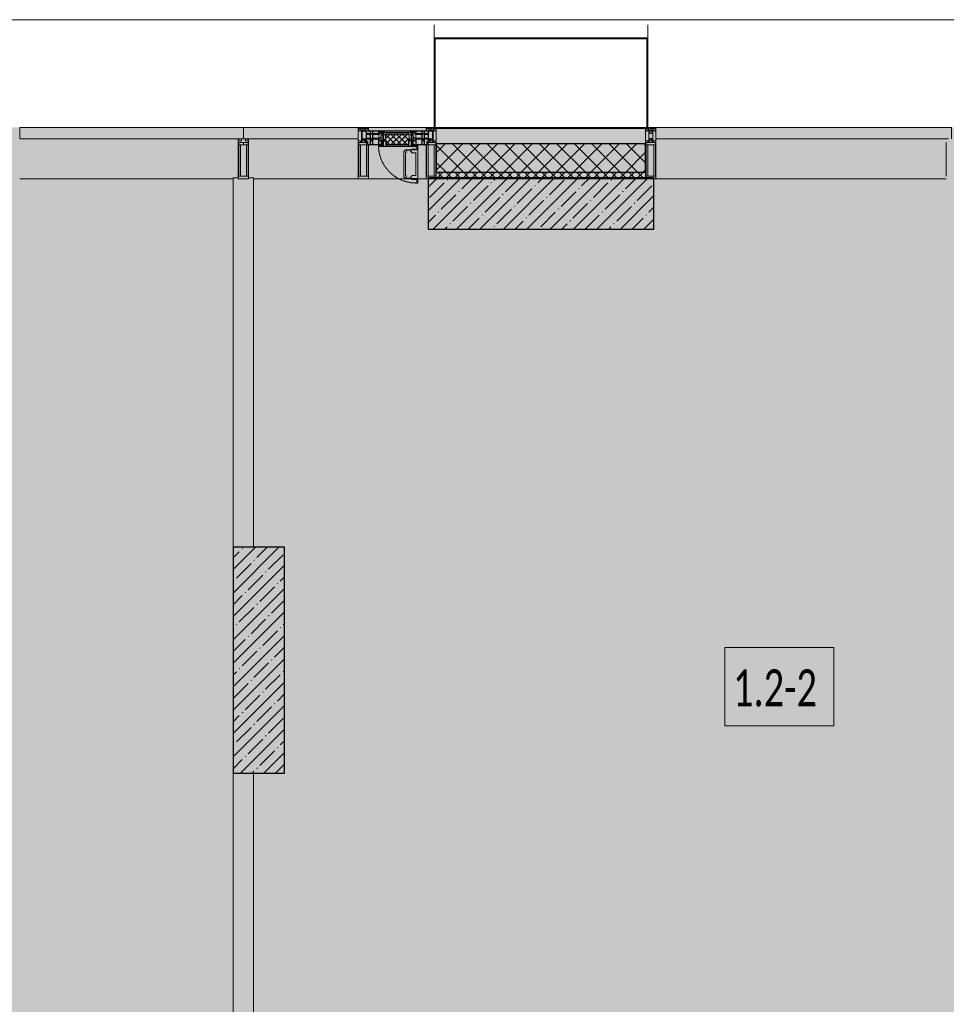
# Model space of a CAD drawing. Header units: millimetres. Extents: x -26897837 to 7466349, y -86687 to 22351.
# Tile 48 of 256: x 27438 to 31953, y -23555 to -18759. Entities that reach past the tile are written whole.
import ezdxf

# ---------------------------------------------------------------- set-up
doc = ezdxf.new("R2010")
doc.units = ezdxf.units.MM
doc.linetypes.add('-D1-02х01', pattern=[3, 2, -1])
for name, color, linetype, lineweight in [('_0', 7, 'Continuous', 13), ('A-010-A_ROOM', 7, 'Continuous', 18), ('A-200-M_WALL', 7, 'Continuous', 5), ('A-200-M_WALL_INT', 7, 'Continuous', 5), ('A-200-M_WALL_PAT', 7, 'Continuous', 5), ('A-214-M_CURT_WALL', 7, 'Continuous', 5), ('A-215-M_CURT_PANEL', 7, 'Continuous', 5), ('A-280-M_COLUMN', 7, 'Continuous', 5), ('A-314-M_WINDOW', 7, 'Continuous', 5), ('S-280-M_COLUMN', 7, 'Continuous', 5), ('Z-060-M_DETAIL', 7, 'Continuous', 5), ('Ограждение', 7, 'Continuous', 5), ('Поручни', 7, 'Continuous', 5)]:
    doc.layers.add(name, color=color, linetype=linetype, lineweight=lineweight)
doc.styles.add('Calibri Light_2', font='Calibri light.ttf', dxfattribs={"width": 0.7, "height": 250})
pattern_1 = [(45, (36177.975, -48979.44), (-57.02463, 57.02463), []), (45, (36235, -48979.44), (-57.02463, 57.02463), [100.806, -20.161, 3.353, -16.808])]

# ---------------------------------------------------------------- blocks, each defined once
blk = doc.blocks.new('Rectangular Mullion - 50Wx250H-2623690-50_AS_Plan_13')
at = {"layer": 'Z-060-M_DETAIL'}
for p, q in [((-25, 65.2), (-25, 250)), ((-25, 250), (0, 250)), ((25, 250), (0, 250)), ((25, 65.2), (25, 250)), ((-23, 237.3), (0, 237.3)), ((-23, 237.3), (-23, 73.6)), ((-14.9, 84), (-14.9, 237.3)), ((23, 237.3), (0, 237.3)), ((14.9, 84), (14.9, 237.3)), ((23, 237.3), (23, 73.6)), ((-14, 65.2), (-25, 65.2)), ((0, 84), (-23, 84)), ((-0.5, 73.6), (-23, 73.6)), ((-14, 71.3), (-14, 65.2)), ((-10, 71.3), (-14, 71.3)), ((-10, 53), (-10, 71.3)), ((-8.7, 53), (-10, 53)), ((-10, 53), (-10, 17)), ((-8.7, 53), (-7, 54.7)), ((-7, 65.2), (-5.9, 67.3)), ((-7, 65.2), (-7, 54.7)), ((-4.1, 67.3), (-5.9, 67.3)), ((-4.1, 67.3), (-2.9, 65.1)), ((-2.9, 65.1), (-2.9, 54.6)), ((-1.3, 53), (-2.9, 54.6)), ((0, 53), (-1.3, 53)), ((0, 84), (23, 84)), ((0, 53), (1.3, 53)), ((0.5, 73.6), (23, 73.6)), ((1.3, 53), (2.9, 54.6)), ((4.1, 67.3), (2.9, 65.1)), ((2.9, 65.1), (2.9, 54.6)), ((4.1, 67.3), (5.9, 67.3)), ((7, 65.2), (5.9, 67.3)), ((7, 65.2), (7, 54.7)), ((8.7, 53), (7, 54.7)), ((8.7, 53), (10, 53)), ((10, 71.3), (14, 71.3)), ((10, 53), (10, 71.3)), ((10, 53), (10, 17)), ((14, 71.3), (14, 65.2)), ((14, 65.2), (25, 65.2)), ((-23.8, 14.6), (-25, 14.2)), ((-25, 0), (-25, 14.2)), ((-22.3, 17), (-23.8, 17)), ((-23.8, 17), (-23.8, 14.6)), ((-22.5, 10.6), (-23.8, 14.6)), ((-22.5, 10.6), (-23.7, 9.9)), ((-23.7, 1.3), (-23.7, 9.9)), ((-23.7, 1.3), (-11.8, 1.3)), ((-23.2, 10.2), (-22.5, 8)), ((-22.5, 8), (-22.5, 4.5)), ((-21.3, 4.5), (-22.5, 4.5)), ((-22.3, 17), (-22.3, 16)), ((-22.3, 16), (-21.3, 16)), ((-19, 17.6), (-21.3, 16)), ((-21.3, 4.5), (-21.3, 6.5)), ((-21.3, 6.5), (-14.2, 6.5)), ((-18.4, 16.6), (-19, 17.6)), ((-7.4, 16.6), (-18.4, 16.6)), ((-14.2, 6.5), (-14.2, 4.5)), ((-13.2, 4.5), (-14.2, 4.5)), ((-13.2, 4.5), (-12.2, 7.2)), ((-12.7, 7.6), (-11.3, 11.4)), ((-12.7, 7.6), (-11.8, 6.9)), ((-12.2, 9), (-12.2, 14.8)), ((-12.2, 14.8), (0, 14.8)), ((-11.8, 1.3), (-11.8, 6.9)), ((-10.5, 11.2), (-11.3, 11.4)), ((-10.5, 1.5), (-10.5, 11.2)), ((-4.8, 1.5), (-10.5, 1.5)), ((-10, 17), (-7.5, 17)), ((-8.5, 23), (-1.5, 30)), ((-8.5, 18.5), (-8.5, 23)), ((-7.5, 18.5), (-8.5, 18.5)), ((-7.5, 17), (-7.5, 18.5)), ((-7.4, 18), (-7.4, 16.6)), ((-2.6, 18), (-7.4, 18)), ((0, 8), (-4.8, 8)), ((-4.8, 1.5), (-4.8, 8)), ((-2.6, 18), (-2.6, 16.8)), ((-2.6, 16.8), (0, 16.8)), ((-1.5, 30), (0, 30)), ((1.5, 30), (0, 30)), ((2.6, 16.8), (0, 16.8)), ((0, 14.8), (0, 16.8)), ((0, 14.8), (0, 16.8)), ((12.2, 14.8), (0, 14.8)), ((0, 0), (0, 8)), ((0, 8), (4.8, 8)), ((0, 0), (0, 8)), ((8.5, 23), (1.5, 30)), ((2.6, 18), (2.6, 16.8)), ((2.6, 18), (7.4, 18)), ((4.8, 1.5), (4.8, 8)), ((4.8, 1.5), (10.5, 1.5)), ((7.4, 18), (7.4, 16.6)), ((7.4, 16.6), (18.4, 16.6)), ((7.5, 18.5), (8.5, 18.5)), ((7.5, 17), (7.5, 18.5)), ((10, 17), (7.5, 17)), ((8.5, 18.5), (8.5, 23)), ((10.5, 11.2), (11.3, 11.4)), ((10.5, 1.5), (10.5, 11.2)), ((12.7, 7.6), (11.3, 11.4)), ((12.7, 7.6), (11.8, 6.9)), ((11.8, 1.3), (11.8, 6.9)), ((23.7, 1.3), (11.8, 1.3)), ((12.2, 9), (12.2, 14.8)), ((13.2, 4.5), (12.2, 7.2)), ((13.2, 4.5), (14.2, 4.5)), ((21.3, 6.5), (14.2, 6.5)), ((14.2, 6.5), (14.2, 4.5)), ((18.4, 16.6), (19, 17.6)), ((19, 17.6), (21.3, 16)), ((22.3, 16), (21.3, 16)), ((21.3, 4.5), (21.3, 6.5)), ((21.3, 4.5), (22.5, 4.5)), ((22.3, 17), (22.3, 16)), ((22.3, 17), (23.8, 17)), ((22.5, 10.6), (23.8, 14.6)), ((22.5, 10.6), (23.7, 9.9)), ((23.2, 10.2), (22.5, 8)), ((22.5, 8), (22.5, 4.5)), ((23.7, 1.3), (23.7, 9.9)), ((23.8, 17), (23.8, 14.6)), ((23.8, 14.6), (25, 14.2)), ((25, 0), (25, 14.2)), ((-25, 0), (0, 0)), ((25, 0), (0, 0))]:
    blk.add_line(p, q, dxfattribs=at)
for centre, start, end in [((-0.5, 73.1), 360, 90), ((0.5, 73.1), 90, 180)]:
    blk.add_arc(centre, 0.5, start, end, dxfattribs=at)
blk = doc.blocks.new('Rectangular Mullion - R_StandardFrame_50Wx250H-3937586-50_AS_Plan_13')
at = {"layer": 'A-214-M_CURT_WALL', "lineweight": 9}
for p, q in [((-50, -250), (-50, 0)), ((-50, 0), (0, 0)), ((0, 0), (0, -250)), ((0, -250), (-50, -250))]:
    blk.add_line(p, q, dxfattribs=at)
blk = doc.blocks.new('System Panel - A_PAN_Glass-5794663-50_AS_Plan_13')
at = {"layer": 'A-215-M_CURT_PANEL'}
for p, q in [((266, 55), (-280, 55)), ((-280, 55), (-280, 0)), ((280, 0), (280, 55)), ((-280, 0), (280, 0))]:
    blk.add_line(p, q, dxfattribs=at)
blk = doc.blocks.new('Rectangular Mullion - R_StandardFrame_50Wx250H-3725795-50_AS_Plan_13')
at = {"layer": 'A-214-M_CURT_WALL'}
blk.add_line((-7600, 29445), (-7090, 29445), dxfattribs=at)
blk = doc.blocks.new('A_PAN_Створка - 383мм-V32-50_AS_Plan_13')
at = {"layer": 'A-215-M_CURT_PANEL'}
h = blk.add_hatch(dxfattribs=at)
h.set_pattern_fill('FP_36', color=256, style=0, pattern_type=2)
h.set_pattern_definition([(45, (6900, -29695.019), (-14.142136, 14.142136), []), (135, (6900, -29695.019), (-14.142136, -14.142136), [])])
h.paths.add_polyline_path([(53.6, -82.7), (54.6, -81.8), (54.6, -63.4), (57.2, -60.8), (57.2, -36.4), (54.9, -34.1), (54.5, -31.8), (-54.5, -31.8), (-54.9, -34.1), (-57.2, -36.4), (-57.2, -60.8), (-54.6, -63.4), (-53.6, -82.7)])
at = {"layer": 'A-314-M_WINDOW'}
for p, q in [((-67.9, -17), (-171, -17)), ((-171, -17), (-171, -57)), ((-171, -18.5), (-153.5, -18.5)), ((-153.5, -18.5), (-152, -20)), ((-152, -20), (-152, -73.5)), ((-150.5, -17), (-150.5, -29.4)), ((-132.4, -18.6), (-150.5, -18.6)), ((-150.5, -29.4), (-132.4, -29.4)), ((-150.5, -33.6), (-150.5, -68)), ((-136.3, -33.6), (-150.5, -33.6)), ((-137.2, -31), (-135.8, -35)), ((-132.5, -31), (-137.2, -31)), ((-132.1, -36.8), (-135.8, -35)), ((-132.5, -31.9), (-133.4, -33.7)), ((-133.4, -33.7), (-130.1, -35.3)), ((-132.5, -31.9), (-132.5, -31)), ((-132.4, -29.4), (-132.4, -18.6)), ((-132.1, -49), (-132.1, -36.8)), ((-131, -18.2), (-131, -29.5)), ((-120.8, -18.2), (-131, -18.2)), ((-131, -29.5), (-120.8, -29.5)), ((-131, -30.9), (-131, -33)), ((-120.8, -30.9), (-131, -30.9)), ((-129.4, -34.6), (-131, -33)), ((-130.1, -35.3), (-129.4, -34.6)), ((-130.1, -35.3), (-130.1, -50.4)), ((-122.4, -34.6), (-120.8, -33)), ((-121.7, -35.3), (-122.4, -34.6)), ((-118.4, -33.7), (-121.7, -35.3)), ((-121.7, -35.3), (-121.7, -50.4)), ((-120.8, -18.2), (-120.8, -29.5)), ((-120.8, -30.9), (-120.8, -33)), ((-119.7, -36.8), (-115.9, -35)), ((-119.7, -49), (-119.7, -36.8)), ((-119.3, -18.6), (-92.5, -18.6)), ((-119.3, -29.4), (-119.3, -18.6)), ((-92.5, -29.4), (-119.3, -29.4)), ((-119.3, -31), (-114.6, -31)), ((-119.3, -31.9), (-119.3, -31)), ((-119.3, -31.9), (-118.4, -33.7)), ((-114.6, -31), (-115.9, -35)), ((-94.1, -33.5), (-115.4, -33.5)), ((-89.9, -35.1), (-94.1, -33.5)), ((-92.5, -18.6), (-92.5, -29.4)), ((-90.8, -18.5), (-90.8, -29.4)), ((-87.3, -18.5), (-90.8, -18.5)), ((-90.8, -29.4), (-85.9, -29.4)), ((-89.9, -32.5), (-89.9, -35.1)), ((-85.9, -32.5), (-89.9, -32.5)), ((-89.9, -35.1), (-89.9, -50.9)), ((-87.3, -20.4), (-87.3, -18.5)), ((-87.3, -20.4), (-87.3, -21.9)), ((-84.8, -20.4), (-87.3, -20.4)), ((-87.3, -21.9), (-85.9, -21.9)), ((-85.9, -18.2), (-85.9, -20.4)), ((-75.9, -18.2), (-85.9, -18.2)), ((-85.9, -21.9), (-85.9, -29.4)), ((-85.9, -29.4), (-85.9, -32.5)), ((-85.9, -53.5), (-78, -45.6)), ((-83.4, -20.4), (-84.8, -20.4)), ((-70, -33.8), (-83.4, -20.4)), ((-78, -84), (-78, -23.5)), ((-78, -23.5), (-67.9, -23.5)), ((-78, -36.8), (-70, -36.8)), ((-78, -45.6), (-78, -36.8)), ((-75.9, -21.5), (-75.9, -18.2)), ((-75.9, -21.5), (-75.9, -23.5)), ((-74.9, -21.5), (-75.9, -21.5)), ((-75.9, -23.5), (-73, -23.5)), ((-74.9, -17.9), (-74.9, -21.5)), ((-68.9, -17.9), (-74.9, -17.9)), ((-67.2, -29.3), (-73, -23.5)), ((-61.4, -23.5), (-70, -32.1)), ((-70, -32.1), (-70, -62.5)), ((-70, -36.8), (-70, -33.8)), ((-68.9, -21.5), (-68.9, -17.9)), ((-67.9, -21.5), (-68.9, -21.5)), ((67.9, -17), (-67.9, -17)), ((-61.4, -23.5), (-67.9, -17)), ((-67.9, -17), (-67.9, -23.5)), ((-67.9, -17), (67.9, -17)), ((-67.9, -21.5), (-67.9, -23.5)), ((-67.9, -23.5), (-64.6, -26.8)), ((-67.9, -23.5), (-64.6, -26.8)), ((-64.6, -26.8), (-67.2, -29.3)), ((-64.6, -26.8), (-61.4, -23.5)), ((61.4, -23.5), (-61.4, -23.5)), ((67.9, -17), (61.4, -23.5)), ((70, -32.1), (61.4, -23.5)), ((61.4, -23.5), (64.6, -26.8)), ((67.9, -23.5), (64.6, -26.8)), ((64.6, -26.8), (67.9, -23.5)), ((64.6, -26.8), (67.2, -29.3)), ((67.2, -29.3), (73, -23.5)), ((67.9, -23.5), (67.9, -17)), ((171, -17), (67.9, -17)), ((67.9, -21.5), (67.9, -23.5)), ((67.9, -21.5), (68.9, -21.5)), ((67.9, -23.5), (78, -23.5)), ((68.9, -17.9), (74.9, -17.9)), ((68.9, -21.5), (68.9, -17.9)), ((70, -33.8), (83.4, -20.4)), ((70, -62.5), (70, -32.1)), ((70, -36.8), (70, -33.8)), ((78, -36.8), (70, -36.8)), ((75.9, -23.5), (73, -23.5)), ((74.9, -17.9), (74.9, -21.5)), ((74.9, -21.5), (75.9, -21.5)), ((75.9, -18.2), (85.9, -18.2)), ((75.9, -21.5), (75.9, -18.2)), ((75.9, -21.5), (75.9, -23.5)), ((78, -23.5), (78, -84)), ((78, -45.6), (78, -36.8)), ((85.9, -53.5), (78, -45.6)), ((83.4, -20.4), (84.8, -20.4)), ((84.8, -20.4), (87.3, -20.4)), ((85.9, -18.2), (85.9, -20.4)), ((85.9, -21.9), (85.9, -29.4)), ((87.3, -21.9), (85.9, -21.9)), ((85.9, -29.4), (85.9, -32.5)), ((90.8, -29.4), (85.9, -29.4)), ((85.9, -32.5), (89.9, -32.5)), ((87.3, -18.5), (90.8, -18.5)), ((87.3, -20.4), (87.3, -18.5)), ((87.3, -20.4), (87.3, -21.9)), ((89.9, -32.5), (89.9, -35.1)), ((89.9, -35.1), (94.1, -33.5)), ((89.9, -35.1), (89.9, -50.9)), ((90.8, -18.5), (90.8, -29.4)), ((92.5, -18.6), (92.5, -29.4)), ((119.3, -18.6), (92.5, -18.6)), ((92.5, -29.4), (119.3, -29.4)), ((94.1, -33.5), (115.4, -33.5)), ((114.6, -31), (115.9, -35)), ((119.3, -31), (114.6, -31)), ((119.7, -36.8), (115.9, -35)), ((119.3, -31.9), (118.4, -33.7)), ((118.4, -33.7), (121.7, -35.3)), ((119.3, -29.4), (119.3, -18.6)), ((119.3, -31.9), (119.3, -31)), ((119.7, -49), (119.7, -36.8)), ((120.8, -18.2), (120.8, -29.5)), ((120.8, -18.2), (131, -18.2)), ((131, -29.5), (120.8, -29.5)), ((120.8, -30.9), (120.8, -33)), ((120.8, -30.9), (131, -30.9)), ((122.4, -34.6), (120.8, -33)), ((121.7, -35.3), (122.4, -34.6)), ((121.7, -35.3), (121.7, -50.4)), ((129.4, -34.6), (131, -33)), ((130.1, -35.3), (129.4, -34.6)), ((133.4, -33.7), (130.1, -35.3)), ((130.1, -35.3), (130.1, -50.4)), ((131, -18.2), (131, -29.5)), ((131, -30.9), (131, -33)), ((132.1, -36.8), (135.8, -35)), ((132.1, -49), (132.1, -36.8)), ((132.4, -18.6), (150.5, -18.6)), ((132.4, -29.4), (132.4, -18.6)), ((150.5, -29.4), (132.4, -29.4)), ((132.5, -31), (137.2, -31)), ((132.5, -31.9), (132.5, -31)), ((132.5, -31.9), (133.4, -33.7)), ((137.2, -31), (135.8, -35)), ((136.3, -33.6), (150.5, -33.6)), ((150.5, -17), (150.5, -29.4)), ((150.5, -33.6), (150.5, -68)), ((153.5, -18.5), (152, -20)), ((152, -20), (152, -73.5)), ((171, -18.5), (153.5, -18.5)), ((171, -57), (171, -17)), ((-171, -55.5), (-152, -55.5)), ((-171, -57), (-156, -57)), ((-153, -60), (-153, -73.5)), ((-153, -73.5), (-150, -73.5)), ((-136.4, -52.4), (-150.5, -52.4)), ((-150.5, -56.6), (-132.4, -56.6)), ((-150.5, -68), (-143.5, -68)), ((-150.5, -69.5), (-150.5, -73.5)), ((-145, -69.5), (-150.5, -69.5)), ((-150, -73.5), (-150, -84)), ((-150, -84), (-78, -84)), ((-148.5, -81), (-148.5, -82.5)), ((-143.5, -81), (-148.5, -81)), ((-148.5, -82.5), (-132.4, -82.5)), ((-145, -69.5), (-145, -79.5)), ((-143.5, -68), (-143.5, -81)), ((-137.2, -54.8), (-135.8, -50.8)), ((-132.5, -54.8), (-137.2, -54.8)), ((-132.1, -49), (-135.8, -50.8)), ((-133.4, -52), (-130.1, -50.4)), ((-132.5, -53.8), (-133.4, -52)), ((-132.5, -53.8), (-132.5, -54.8)), ((-132.4, -56.6), (-132.4, -82.5)), ((-129.4, -51.1), (-131, -52.7)), ((-131, -55.1), (-131, -52.7)), ((-120.8, -55.1), (-131, -55.1)), ((-131, -56.5), (-131, -62.6)), ((-131, -56.5), (-120.8, -56.5)), ((-120.8, -62.6), (-131, -62.6)), ((-131, -64.6), (-120.8, -64.6)), ((-131, -82.5), (-131, -64.6)), ((-131, -82.5), (-120.8, -82.5)), ((-130.1, -50.4), (-129.4, -51.1)), ((-121.7, -50.4), (-122.4, -51.1)), ((-122.4, -51.1), (-120.8, -52.7)), ((-118.4, -52), (-121.7, -50.4)), ((-120.8, -55.1), (-120.8, -52.7)), ((-120.8, -56.5), (-120.8, -62.6)), ((-120.8, -82.5), (-120.8, -64.6)), ((-119.7, -49), (-115.9, -50.8)), ((-119.3, -53.8), (-118.4, -52)), ((-119.3, -53.8), (-119.3, -54.8)), ((-119.3, -54.8), (-114.6, -54.8)), ((-119.3, -56.6), (-119.3, -82.5)), ((-92.5, -56.6), (-119.3, -56.6)), ((-119.3, -82.5), (-92.5, -82.5)), ((-114.6, -54.8), (-115.9, -50.8)), ((-94.1, -52.5), (-115.3, -52.5)), ((-89.9, -50.9), (-94.1, -52.5)), ((-92.5, -56.6), (-92.5, -82.5)), ((-73.9, -87.5), (-91.5, -87.5)), ((-91.5, -87.5), (-91.5, -92)), ((-91.5, -92), (91.5, -92)), ((-90.8, -56.6), (-85.9, -56.6)), ((-90.8, -62.7), (-90.8, -56.6)), ((-80.4, -62.7), (-90.8, -62.7)), ((-90.8, -64.6), (-90.8, -82.5)), ((-80.1, -64.6), (-90.8, -64.6)), ((-90.8, -82.5), (-79.5, -82.5)), ((-89.9, -52.2), (-89.9, -50.9)), ((-89.9, -52.2), (-88.6, -53.5)), ((-85.9, -53.5), (-88.6, -53.5)), ((-85.9, -56.6), (-85.9, -53.5)), ((-78, -84), (-85, -84)), ((-85, -84), (-85, -87.5)), ((-85, -87.5), (-78, -87.5)), ((-80.4, -61.1), (-80.4, -62.7)), ((-78, -61.1), (-80.4, -61.1)), ((-80.1, -66.1), (-80.1, -64.6)), ((-78, -66.1), (-80.1, -66.1)), ((-79.5, -80.6), (-78, -80.6)), ((-79.5, -82.5), (-79.5, -80.6)), ((-78, -66.1), (-78, -61.1)), ((-78, -87.5), (-78, -84)), ((-78, -84), (-73.9, -84)), ((-70, -62.5), (-73.9, -62.5)), ((-73.9, -62.5), (-73.9, -87.5)), ((73.9, -62.5), (70, -62.5)), ((73.9, -87.5), (73.9, -62.5)), ((73.9, -84), (78, -84)), ((91.5, -87.5), (73.9, -87.5)), ((78, -61.1), (80.4, -61.1)), ((78, -66.1), (78, -61.1)), ((78, -66.1), (80.1, -66.1)), ((79.5, -80.6), (78, -80.6)), ((78, -87.5), (78, -84)), ((78, -84), (85, -84)), ((78, -84), (150, -84)), ((85, -87.5), (78, -87.5)), ((79.5, -82.5), (79.5, -80.6)), ((90.8, -82.5), (79.5, -82.5)), ((80.1, -64.6), (90.8, -64.6)), ((80.1, -66.1), (80.1, -64.6)), ((80.4, -61.1), (80.4, -62.7)), ((80.4, -62.7), (90.8, -62.7)), ((85, -84), (85, -87.5)), ((85.9, -53.5), (88.6, -53.5)), ((85.9, -56.6), (85.9, -53.5)), ((90.8, -56.6), (85.9, -56.6)), ((89.9, -52.2), (88.6, -53.5)), ((89.9, -50.9), (94.1, -52.5)), ((89.9, -52.2), (89.9, -50.9)), ((90.8, -62.7), (90.8, -56.6)), ((90.8, -64.6), (90.8, -82.5)), ((91.5, -92), (91.5, -87.5)), ((92.5, -56.6), (119.3, -56.6)), ((92.5, -56.6), (92.5, -82.5)), ((119.3, -82.5), (92.5, -82.5)), ((94.1, -52.5), (115.3, -52.5)), ((114.6, -54.8), (115.9, -50.8)), ((119.3, -54.8), (114.6, -54.8)), ((119.7, -49), (115.9, -50.8)), ((118.4, -52), (121.7, -50.4)), ((119.3, -53.8), (118.4, -52)), ((119.3, -53.8), (119.3, -54.8)), ((119.3, -56.6), (119.3, -82.5)), ((122.4, -51.1), (120.8, -52.7)), ((120.8, -55.1), (120.8, -52.7)), ((120.8, -55.1), (131, -55.1)), ((120.8, -56.5), (120.8, -62.6)), ((131, -56.5), (120.8, -56.5)), ((120.8, -62.6), (131, -62.6)), ((120.8, -82.5), (120.8, -64.6)), ((131, -64.6), (120.8, -64.6)), ((131, -82.5), (120.8, -82.5)), ((121.7, -50.4), (122.4, -51.1)), ((130.1, -50.4), (129.4, -51.1)), ((129.4, -51.1), (131, -52.7)), ((133.4, -52), (130.1, -50.4)), ((131, -55.1), (131, -52.7)), ((131, -56.5), (131, -62.6)), ((131, -82.5), (131, -64.6)), ((132.1, -49), (135.8, -50.8)), ((150.5, -56.6), (132.4, -56.6)), ((132.4, -56.6), (132.4, -82.5)), ((148.5, -82.5), (132.4, -82.5)), ((132.5, -53.8), (133.4, -52)), ((132.5, -53.8), (132.5, -54.8)), ((132.5, -54.8), (137.2, -54.8)), ((137.2, -54.8), (135.8, -50.8)), ((136.4, -52.4), (150.5, -52.4)), ((143.5, -68), (143.5, -81)), ((150.5, -68), (143.5, -68)), ((143.5, -81), (148.5, -81)), ((145, -69.5), (150.5, -69.5)), ((145, -69.5), (145, -79.5)), ((148.5, -81), (148.5, -82.5)), ((150, -84), (150, -73.5)), ((150, -73.5), (153, -73.5)), ((150.5, -69.5), (150.5, -73.5)), ((171, -55.5), (152, -55.5)), ((153, -73.5), (153, -60)), ((156, -57), (171, -57))]:
    blk.add_line(p, q, dxfattribs=at)
for centre, start, end in [((-156, -60), 0, 90), ((156, -60), 90, 180)]:
    blk.add_arc(centre, 3, start, end, dxfattribs=at)
at = {"layer": 'A-314-M_WINDOW', "linetype": '-D1-02х01'}
blk.add_arc((91.4, -87.5), 183, 181.4091, 271.1445, dxfattribs=at)
at = {"layer": 'Z-060-M_DETAIL'}
for p, q in [((-70, -32.1), (-61.4, -23.5)), ((-70, -62.5), (-70, -32.1)), ((-67.8, -38.3), (-65.7, -37.4)), ((-67.8, -55.7), (-67.8, -38.3)), ((-65.7, -37.4), (-60.8, -34.7)), ((61.4, -23.5), (-61.4, -23.5)), ((-60.8, -34.7), (-57.3, -35.9)), ((-55.2, -33.8), (-57.3, -35.9)), ((-54.9, -34.1), (-57.2, -36.4)), ((-57.2, -36.4), (-57.2, -60.8)), ((-55.2, -33.8), (-54.8, -31.5)), ((-54.9, -25.8), (-53.9, -24.8)), ((-54.9, -29.5), (-54.9, -25.8)), ((-53.9, -30.5), (-54.9, -29.5)), ((-54.5, -31.8), (-54.9, -34.1)), ((0, -31.5), (-54.8, -31.5)), ((54.5, -31.8), (-54.5, -31.8)), ((-53.9, -24.8), (53.9, -24.8)), ((53.9, -30.5), (-53.9, -30.5)), ((0, -31.5), (54.8, -31.5)), ((54.9, -25.8), (53.9, -24.8)), ((53.9, -30.5), (54.9, -29.5)), ((54.9, -34.1), (54.5, -31.8)), ((55.2, -33.8), (54.8, -31.5)), ((54.9, -29.5), (54.9, -25.8)), ((57.2, -36.4), (54.9, -34.1)), ((55.2, -33.8), (57.3, -35.9)), ((57.2, -60.8), (57.2, -36.4)), ((60.8, -34.7), (57.3, -35.9)), ((65.7, -37.4), (60.8, -34.7)), ((70, -32.1), (61.4, -23.5)), ((67.8, -38.3), (65.7, -37.4)), ((67.8, -55.7), (67.8, -38.3)), ((70, -62.5), (70, -32.1)), ((-91.5, -87.5), (-73.9, -87.5)), ((-91.5, -92), (-91.5, -87.5)), ((-91.5, -92), (91.5, -92)), ((-83.4, -90.3), (-83.4, -87.5)), ((-83.4, -90.3), (-69.4, -90.3)), ((-73.9, -62.5), (-70, -62.5)), ((-73.9, -87.5), (-73.9, -62.5)), ((-69.4, -66.5), (-73.9, -66.5)), ((-73.9, -81.5), (-69.4, -81.5)), ((-69.4, -85.5), (-73.9, -85.5)), ((-69.4, -81.5), (-69.4, -66.5)), ((-69.4, -90.3), (-69.4, -85.5)), ((-61.7, -62.5), (-67.9, -62.5)), ((-67.9, -62.5), (-67.9, -89.3)), ((-67.9, -89.3), (-66.9, -90.3)), ((-66, -56.5), (-67.8, -55.7)), ((-66.9, -90.3), (-57.4, -90.3)), ((-66, -56.5), (-62, -59.1)), ((-62, -59.1), (-60.7, -61)), ((-61.7, -64.9), (-61.7, -62.5)), ((-60.1, -67.7), (-61.7, -64.9)), ((-60.7, -61), (-57.4, -61)), ((-56.4, -67.7), (-60.1, -67.7)), ((-57.4, -61), (-54.9, -63.5)), ((-57.4, -90.3), (-56.4, -89.4)), ((-57.2, -60.8), (-54.6, -63.4)), ((-56.4, -89.4), (-56.4, -67.7)), ((-54.9, -63.5), (-54.9, -81.9)), ((-54.9, -81.9), (-53.8, -83)), ((-54.9, -85.6), (-53.9, -84.6)), ((-54.9, -89.3), (-54.9, -85.6)), ((-53.9, -90.3), (-54.9, -89.3)), ((-54.6, -63.4), (-54.6, -81.8)), ((-54.6, -81.8), (-53.6, -82.7)), ((-53.9, -84.6), (53.9, -84.6)), ((53.9, -90.3), (-53.9, -90.3)), ((53.8, -83), (-53.8, -83)), ((-53.6, -82.7), (53.6, -82.7)), ((53.6, -82.7), (54.6, -81.8)), ((54.9, -81.9), (53.8, -83)), ((54.9, -85.6), (53.9, -84.6)), ((53.9, -90.3), (54.9, -89.3)), ((54.6, -63.4), (57.2, -60.8)), ((54.6, -81.8), (54.6, -63.4)), ((57.4, -61), (54.9, -63.5)), ((54.9, -63.5), (54.9, -81.9)), ((54.9, -89.3), (54.9, -85.6)), ((56.4, -67.7), (60.1, -67.7)), ((56.4, -89.4), (56.4, -67.7)), ((57.4, -90.3), (56.4, -89.4)), ((60.7, -61), (57.4, -61)), ((66.9, -90.3), (57.4, -90.3)), ((60.1, -67.7), (61.7, -64.9)), ((62, -59.1), (60.7, -61)), ((61.7, -62.5), (67.9, -62.5)), ((61.7, -64.9), (61.7, -62.5)), ((66, -56.5), (62, -59.1)), ((66, -56.5), (67.8, -55.7)), ((67.9, -89.3), (66.9, -90.3)), ((67.9, -62.5), (67.9, -89.3)), ((69.4, -66.5), (73.9, -66.5)), ((69.4, -81.5), (69.4, -66.5)), ((73.9, -81.5), (69.4, -81.5)), ((69.4, -85.5), (73.9, -85.5)), ((69.4, -90.3), (69.4, -85.5)), ((83.4, -90.3), (69.4, -90.3)), ((73.9, -62.5), (70, -62.5)), ((73.9, -87.5), (73.9, -62.5)), ((91.5, -87.5), (73.9, -87.5)), ((83.4, -90.3), (83.4, -87.5)), ((91.5, -92), (91.5, -87.5))]:
    blk.add_line(p, q, dxfattribs=at)
at = {"layer": 'Z-060-M_DETAIL', "color": 9, "true_color": 0xc8c8c8}
for p, q in [((95.1, -87.5), (95.1, -105.1)), ((99.6, -87.5), (95.1, -87.5)), ((97.9, -95.6), (95.1, -95.6)), ((97.9, -95.6), (97.9, -109.6)), ((99.6, -270.5), (99.6, -87.5)), ((39.7, -109), (31.1, -117.6)), ((31.1, -117.6), (31.1, -240.4)), ((41.4, -123.8), (39.1, -124.2)), ((39.1, -179), (39.1, -124.2)), ((70.1, -109), (39.7, -109)), ((41.4, -123.8), (43.5, -121.7)), ((45, -113.3), (42.3, -118.2)), ((42.3, -118.2), (43.5, -121.7)), ((45.9, -111.2), (45, -113.3)), ((63.3, -111.2), (45.9, -111.2)), ((64.1, -113), (63.3, -111.2)), ((64.1, -113), (66.7, -117)), ((66.7, -117), (68.6, -118.3)), ((68.6, -118.3), (68.6, -121.6)), ((68.6, -121.6), (71.1, -124.1)), ((70.1, -105.1), (70.1, -109)), ((95.1, -105.1), (70.1, -105.1)), ((71.1, -124.1), (89.5, -124.1)), ((74.1, -109.6), (74.1, -105.1)), ((89.1, -109.6), (74.1, -109.6)), ((89.1, -105.1), (89.1, -109.6)), ((89.5, -124.1), (90.6, -125.2)), ((90.6, -125.2), (90.6, -232.8)), ((93.1, -109.6), (93.1, -105.1)), ((97.9, -109.6), (93.1, -109.6)), ((39.1, -179), (39.1, -233.8)), ((41.4, -234.2), (39.1, -233.8)), ((41.4, -234.2), (43.5, -236.3)), ((42.3, -239.8), (43.5, -236.3)), ((45, -244.7), (42.3, -239.8)), ((66.7, -241), (68.6, -239.7)), ((68.6, -236.4), (71.1, -233.9)), ((68.6, -239.7), (68.6, -236.4)), ((71.1, -233.9), (89.5, -233.9)), ((89.5, -233.9), (90.6, -232.8)), ((39.7, -249), (31.1, -240.4)), ((70.1, -249), (39.7, -249)), ((45.9, -246.8), (45, -244.7)), ((63.3, -246.8), (45.9, -246.8)), ((64.1, -245), (63.3, -246.8)), ((64.1, -245), (66.7, -241)), ((70.1, -252.9), (70.1, -249)), ((95.1, -252.9), (70.1, -252.9)), ((74.1, -248.4), (74.1, -252.9)), ((89.1, -248.4), (74.1, -248.4)), ((89.1, -252.9), (89.1, -248.4)), ((93.1, -248.4), (93.1, -252.9)), ((97.9, -248.4), (93.1, -248.4)), ((95.1, -270.5), (95.1, -252.9)), ((97.9, -262.4), (95.1, -262.4)), ((99.6, -270.5), (95.1, -270.5)), ((97.9, -262.4), (97.9, -248.4))]:
    blk.add_line(p, q, dxfattribs=at)
blk = doc.blocks.new('Rectangular Mullion - R_StandardFrame_50Wx250H-V3-50_AS_Plan_13')
at = {"layer": 'A-214-M_CURT_WALL'}
for p, q in [((37450, 15934.9), (37450, 16145)), ((37700, 15865), (37700, 16145)), ((37450, 15865), (37450, 15905.4))]:
    blk.add_line(p, q, dxfattribs=at)
blk = doc.blocks.new('Rectangular Mullion - 50Wx250H-V1-50_AS_Plan_13')
at = {"layer": 'Z-060-M_DETAIL'}
for p, q in [((-25, 84), (-25, 250)), ((-25, 250), (0, 250)), ((25, 250), (0, 250)), ((25, 65.2), (25, 250)), ((-23, 237.3), (0, 237.3)), ((-23, 237.3), (-23, 84)), ((-14.9, 84), (-14.9, 237.3)), ((23, 237.3), (0, 237.3)), ((14.9, 84), (14.9, 237.3)), ((23, 237.3), (23, 73.6)), ((0, 84), (-15, 84)), ((-0.5, 73.6), (-15, 73.6)), ((-10, 71.3), (-12, 71.3)), ((-10, 57.4), (-10, 71.3)), ((-7, 65.2), (-5.9, 67.3)), ((-7, 65.2), (-7, 57)), ((-4.1, 67.3), (-5.9, 67.3)), ((-4.1, 67.3), (-2.9, 65.1)), ((-2.9, 65.1), (-2.9, 57)), ((0, 84), (23, 84)), ((0.5, 73.6), (23, 73.6)), ((4.1, 67.3), (2.9, 65.1)), ((2.9, 65.1), (2.9, 57)), ((4.1, 67.3), (5.9, 67.3)), ((7, 65.2), (5.9, 67.3)), ((7, 65.2), (7, 54.7)), ((8.7, 53), (7, 54.7)), ((8.7, 53), (10, 53)), ((10, 71.3), (14, 71.3)), ((10, 53), (10, 71.3)), ((10, 53), (10, 17)), ((14, 71.3), (14, 65.2)), ((14, 65.2), (25, 65.2)), ((-23.8, 14.6), (-25, 14.2)), ((-25, 0), (-25, 14.2)), ((-23.8, 17), (-23.8, 14.6)), ((-22.5, 10.6), (-23.8, 14.6)), ((-22.5, 10.6), (-23.7, 9.9)), ((-23.7, 1.3), (-23.7, 9.9)), ((-23.7, 1.3), (-11.8, 1.3)), ((-23.2, 10.2), (-22.5, 8)), ((-22.5, 8), (-22.5, 4.5)), ((-21.3, 4.5), (-22.5, 4.5)), ((-22.3, 17), (-22.3, 16)), ((-22.3, 16), (-21.3, 16)), ((-19.9, 17), (-21.3, 16)), ((-21.3, 4.5), (-21.3, 6.5)), ((-21.3, 6.5), (-14.2, 6.5)), ((-7.4, 16.6), (-18.4, 16.6)), ((-14.2, 6.5), (-14.2, 4.5)), ((-13.2, 4.5), (-14.2, 4.5)), ((-13.2, 4.5), (-12.2, 7.2)), ((-12.7, 7.6), (-11.3, 11.4)), ((-12.7, 7.6), (-11.8, 6.9)), ((-12.2, 9), (-12.2, 14.8)), ((-12.2, 14.8), (0, 14.8)), ((-11.8, 1.3), (-11.8, 6.9)), ((-10.5, 11.2), (-11.3, 11.4)), ((-10.5, 1.5), (-10.5, 11.2)), ((-4.8, 1.5), (-10.5, 1.5)), ((0, 8), (-4.8, 8)), ((-4.8, 1.5), (-4.8, 8)), ((-2.6, 16.8), (0, 16.8)), ((2.6, 16.8), (0, 16.8)), ((0, 14.8), (0, 16.8)), ((0, 14.8), (0, 16.8)), ((12.2, 14.8), (0, 14.8)), ((0, 0), (0, 8)), ((0, 8), (4.8, 8)), ((0, 0), (0, 8)), ((4.8, 1.5), (4.8, 8)), ((4.8, 1.5), (10.5, 1.5)), ((8.5, 23), (6, 25.5)), ((6, 18), (7.4, 18)), ((7.4, 18), (7.4, 16.6)), ((7.4, 16.6), (18.4, 16.6)), ((7.5, 18.5), (8.5, 18.5)), ((7.5, 17), (7.5, 18.5)), ((10, 17), (7.5, 17)), ((8.5, 18.5), (8.5, 23)), ((10.5, 11.2), (11.3, 11.4)), ((10.5, 1.5), (10.5, 11.2)), ((12.7, 7.6), (11.3, 11.4)), ((12.7, 7.6), (11.8, 6.9)), ((11.8, 1.3), (11.8, 6.9)), ((23.7, 1.3), (11.8, 1.3)), ((12.2, 9), (12.2, 14.8)), ((13.2, 4.5), (12.2, 7.2)), ((13.2, 4.5), (14.2, 4.5)), ((21.3, 6.5), (14.2, 6.5)), ((14.2, 6.5), (14.2, 4.5)), ((18.4, 16.6), (19, 17.6)), ((19, 17.6), (21.3, 16)), ((22.3, 16), (21.3, 16)), ((21.3, 4.5), (21.3, 6.5)), ((21.3, 4.5), (22.5, 4.5)), ((22.3, 17), (22.3, 16)), ((22.3, 17), (23.8, 17)), ((22.5, 10.6), (23.8, 14.6)), ((22.5, 10.6), (23.7, 9.9)), ((23.2, 10.2), (22.5, 8)), ((22.5, 8), (22.5, 4.5)), ((23.7, 1.3), (23.7, 9.9)), ((23.8, 17), (23.8, 14.6)), ((23.8, 14.6), (25, 14.2)), ((25, 0), (25, 14.2)), ((-25, 0), (0, 0)), ((25, 0), (0, 0))]:
    blk.add_line(p, q, dxfattribs=at)
for centre, start, end in [((-0.5, 73.1), 360, 90), ((0.5, 73.1), 90, 180)]:
    blk.add_arc(centre, 0.5, start, end, dxfattribs=at)
blk = doc.blocks.new('Rectangular Mullion - R_StandardFrame_50Wx250H-V16-50_AS_Plan_13')
at = {"layer": 'A-214-M_CURT_WALL', "lineweight": 9}
for p, q in [((-25, -17), (-25, 0)), ((-25, 0), (25, 0)), ((25, 0), (25, -250)), ((-25, -250), (-25, -84)), ((25, -250), (-25, -250))]:
    blk.add_line(p, q, dxfattribs=at)
blk = doc.blocks.new('System Panel - A_PAN_Glass-5794664-50_AS_Plan_13')
at = {"layer": 'A-215-M_CURT_PANEL'}
for p, q in [((-545, 55), (-545, 0)), ((545, 55), (-531, 55)), ((545, 0), (545, 55)), ((-545, 0), (545, 0))]:
    blk.add_line(p, q, dxfattribs=at)
blk = doc.blocks.new('Rectangular Mullion - R_StandardFrame_50Wx250H-3034899-50_AS_Plan_13')
at = {"layer": 'A-214-M_CURT_WALL'}
blk.add_line((-8740, 29445), (-7700, 29445), dxfattribs=at)
blk = doc.blocks.new('Rectangular Mullion - 50Wx250H-3156125-50_AS_Plan_13')
at = {"layer": 'Z-060-M_DETAIL'}
for p, q in [((0, 250), (-25, 250)), ((-25, 250), (-25, 237.3)), ((-25, 65.2), (-25, 250)), ((-25, 250), (0, 250)), ((25, 250), (0, 250)), ((25, 250), (0, 250)), ((25, 237.3), (25, 250)), ((25, 65.2), (25, 250)), ((-23, 237.3), (0, 237.3)), ((-23, 237.3), (0, 237.3)), ((-23, 237.3), (-23, 73.6)), ((0, 237.3), (-14.9, 237.3)), ((-14.9, 237.3), (-14.9, 84)), ((-14.9, 84), (-14.9, 237.3)), ((14.9, 237.3), (0, 237.3)), ((0, 237.3), (23, 237.3)), ((23, 237.3), (0, 237.3)), ((14.9, 84), (14.9, 237.3)), ((14.9, 84), (14.9, 237.3)), ((23, 237.3), (23, 73.6)), ((-25, 73.6), (-25, 65.2)), ((-25, 65.2), (-25, 60.2)), ((-10, 65.2), (-25, 65.2)), ((-25, 65.2), (-25, 60.2)), ((-25, 65.2), (-10, 65.2)), ((-10, 65.2), (-25, 65.2)), ((0, 84), (-23, 84)), ((-23, 84), (-23, 73.6)), ((0, 84), (-23, 84)), ((-23, 73.6), (0, 73.6)), ((0, 73.6), (-23, 73.6)), ((-0.5, 73.6), (-23, 73.6)), ((-14.9, 84), (0, 84)), ((-10, 55), (-14, 55)), ((-14, 55), (-10, 55)), ((-10, 55), (-10, 65.2)), ((-10, 65.2), (-10, 55)), ((-10, 55), (-10, 65.2)), ((-10, 55), (0, 55)), ((0, 55), (-10, 55)), ((0, 84), (14.9, 84)), ((23, 84), (0, 84)), ((0, 84), (0, 73.6)), ((0, 84), (23, 84)), ((0, 73.6), (0, 84)), ((0, 73.6), (23, 73.6)), ((23, 73.6), (0, 73.6)), ((0, 55), (10, 55)), ((0, 55), (10, 55)), ((0.5, 73.6), (23, 73.6)), ((10, 65.2), (10, 55)), ((25, 65.2), (10, 65.2)), ((10, 55), (10, 65.2)), ((10, 65.2), (25, 65.2)), ((10, 65.2), (25, 65.2)), ((10, 55), (10, 65.2)), ((10, 55), (14, 55)), ((10, 55), (14, 55)), ((23, 73.6), (23, 84)), ((25, 65.2), (25, 73.6)), ((25, 65.2), (25, 60.2)), ((25, 60.2), (25, 65.2))]:
    blk.add_line(p, q, dxfattribs=at)
for centre, start, end in [((-14, 69.1), 218.9723, 270), ((-14, 69.1), 218.9723, 270), ((-14, 69.1), 218.9723, 270), ((14, 69.1), 270, 321.0277), ((14, 69.1), 270, 321.0277), ((14, 69.1), 270, 321.0277)]:
    blk.add_arc(centre, 14.1, start, end, dxfattribs=at)
blk = doc.blocks.new('Rectangular Mullion - R_InvisibleFrame_50Wx250H-4337514-50_AS_Plan_13')
at = {"layer": 'A-214-M_CURT_WALL', "lineweight": 9}
for p, q in [((-25, -237.3), (-25, -73.6)), ((25, -73.6), (25, -237.3))]:
    blk.add_line(p, q, dxfattribs=at)
blk = doc.blocks.new('System Panel - A_PAN_Glass-5808262-50_AS_Plan_13')
at = {"layer": 'A-215-M_CURT_PANEL'}
for p, q in [((-720, 55), (-720, 0)), ((720, 55), (-706, 55)), ((720, 0), (720, 55)), ((-720, 0), (720, 0))]:
    blk.add_line(p, q, dxfattribs=at)
blk = doc.blocks.new('Rectangular Mullion - R_StandardFrame_50Wx250H-3035168-50_AS_Plan_13')
at = {"layer": 'A-214-M_CURT_WALL'}
blk.add_line((-5640, 29445), (-4225, 29445), dxfattribs=at)
blk = doc.blocks.new('Rectangular Mullion - R_InvisibleFrame_50Wx250H-3483534-50_AS_Plan_13')
at = {"layer": 'A-214-M_CURT_WALL', "lineweight": 9}
for p, q in [((-25, -237.3), (-25, -73.6)), ((25, -73.6), (25, -237.3))]:
    blk.add_line(p, q, dxfattribs=at)
blk = doc.blocks.new('Rectangular Mullion - 50Wx250H-V26-50_AS_Plan_13')
at = {"layer": 'Z-060-M_DETAIL'}
for p, q in [((-25, 65.2), (-25, 250)), ((-25, 250), (0, 250)), ((25, 250), (0, 250)), ((25, 84), (25, 250)), ((-23, 237.3), (0, 237.3)), ((-23, 237.3), (-23, 73.6)), ((-14.9, 84), (-14.9, 237.3)), ((23, 237.3), (0, 237.3)), ((14.9, 84), (14.9, 237.3)), ((23, 237.3), (23, 84)), ((-14, 65.2), (-25, 65.2)), ((0, 84), (-23, 84)), ((-0.5, 73.6), (-23, 73.6)), ((-14, 71.3), (-14, 65.2)), ((-10, 71.3), (-14, 71.3)), ((-10, 53), (-10, 71.3)), ((-8.7, 53), (-10, 53)), ((-10, 53), (-10, 17)), ((-8.7, 53), (-7, 54.7)), ((-7, 65.2), (-5.9, 67.3)), ((-7, 65.2), (-7, 54.7)), ((-4.1, 67.3), (-5.9, 67.3)), ((-4.1, 67.3), (-2.9, 65.1)), ((-2.9, 65.1), (-2.9, 57)), ((0, 84), (15, 84)), ((0.5, 73.6), (15, 73.6)), ((4.1, 67.3), (2.9, 65.1)), ((2.9, 65.1), (2.9, 57)), ((4.1, 67.3), (5.9, 67.3)), ((7, 65.2), (5.9, 67.3)), ((7, 65.2), (7, 57)), ((10, 71.3), (12, 71.3)), ((10, 57.4), (10, 71.3)), ((-23.8, 14.6), (-25, 14.2)), ((-25, 0), (-25, 14.2)), ((-22.3, 17), (-23.8, 17)), ((-23.8, 17), (-23.8, 14.6)), ((-22.5, 10.6), (-23.8, 14.6)), ((-22.5, 10.6), (-23.7, 9.9)), ((-23.7, 1.3), (-23.7, 9.9)), ((-23.7, 1.3), (-11.8, 1.3)), ((-23.2, 10.2), (-22.5, 8)), ((-22.5, 8), (-22.5, 4.5)), ((-21.3, 4.5), (-22.5, 4.5)), ((-22.3, 17), (-22.3, 16)), ((-22.3, 16), (-21.3, 16)), ((-19, 17.6), (-21.3, 16)), ((-21.3, 4.5), (-21.3, 6.5)), ((-21.3, 6.5), (-14.2, 6.5)), ((-18.4, 16.6), (-19, 17.6)), ((-7.4, 16.6), (-18.4, 16.6)), ((-14.2, 6.5), (-14.2, 4.5)), ((-13.2, 4.5), (-14.2, 4.5)), ((-13.2, 4.5), (-12.2, 7.2)), ((-12.7, 7.6), (-11.3, 11.4)), ((-12.7, 7.6), (-11.8, 6.9)), ((-12.2, 9), (-12.2, 14.8)), ((-12.2, 14.8), (0, 14.8)), ((-11.8, 1.3), (-11.8, 6.9)), ((-10.5, 11.2), (-11.3, 11.4)), ((-10.5, 1.5), (-10.5, 11.2)), ((-4.8, 1.5), (-10.5, 1.5)), ((-10, 17), (-7.5, 17)), ((-8.5, 23), (-6, 25.5)), ((-8.5, 18.5), (-8.5, 23)), ((-7.5, 18.5), (-8.5, 18.5)), ((-7.5, 17), (-7.5, 18.5)), ((-7.4, 18), (-7.4, 16.6)), ((-6, 18), (-7.4, 18)), ((0, 8), (-4.8, 8)), ((-4.8, 1.5), (-4.8, 8)), ((-2.6, 16.8), (0, 16.8)), ((2.6, 16.8), (0, 16.8)), ((0, 14.8), (0, 16.8)), ((0, 14.8), (0, 16.8)), ((12.2, 14.8), (0, 14.8)), ((0, 0), (0, 8)), ((0, 8), (4.8, 8)), ((0, 0), (0, 8)), ((4.8, 1.5), (4.8, 8)), ((4.8, 1.5), (10.5, 1.5)), ((7.4, 16.6), (18.4, 16.6)), ((10.5, 11.2), (11.3, 11.4)), ((10.5, 1.5), (10.5, 11.2)), ((12.7, 7.6), (11.3, 11.4)), ((12.7, 7.6), (11.8, 6.9)), ((11.8, 1.3), (11.8, 6.9)), ((23.7, 1.3), (11.8, 1.3)), ((12.2, 9), (12.2, 14.8)), ((13.2, 4.5), (12.2, 7.2)), ((13.2, 4.5), (14.2, 4.5)), ((21.3, 6.5), (14.2, 6.5)), ((14.2, 6.5), (14.2, 4.5)), ((19.9, 17), (21.3, 16)), ((22.3, 16), (21.3, 16)), ((21.3, 4.5), (21.3, 6.5)), ((21.3, 4.5), (22.5, 4.5)), ((22.3, 17), (22.3, 16)), ((22.5, 10.6), (23.8, 14.6)), ((22.5, 10.6), (23.7, 9.9)), ((23.2, 10.2), (22.5, 8)), ((22.5, 8), (22.5, 4.5)), ((23.7, 1.3), (23.7, 9.9)), ((23.8, 17), (23.8, 14.6)), ((23.8, 14.6), (25, 14.2)), ((25, 0), (25, 14.2)), ((-25, 0), (0, 0)), ((25, 0), (0, 0))]:
    blk.add_line(p, q, dxfattribs=at)
for centre, start, end in [((-0.5, 73.1), 360, 90), ((0.5, 73.1), 90, 180)]:
    blk.add_arc(centre, 0.5, start, end, dxfattribs=at)
blk = doc.blocks.new('Rectangular Mullion - R_StandardFrame_50Wx250H-3548768-50_AS_Plan_13')
at = {"layer": 'A-214-M_CURT_WALL', "lineweight": 9}
for p, q in [((0, 0), (-50, 0)), ((-50, 0), (-50, -17)), ((0, -250), (0, 0)), ((-50, -84), (-50, -250)), ((-50, -250), (0, -250))]:
    blk.add_line(p, q, dxfattribs=at)
blk = doc.blocks.new('Ограждение - Ограждение-5498633-50_AS_Plan_13')
at = {"layer": 'Поручни'}
blk.add_line((1285, 30145), (-48326.5, 30145), dxfattribs=at)
blk = doc.blocks.new('RST_AR_KMN_R22_B1_FCD_rvt-1-50_AS_Plan_13')
at = {"layer": 'A-200-M_WALL_PAT'}
h = blk.add_hatch(dxfattribs=at)
h.set_pattern_fill('FP_4', color=256, style=0, pattern_type=2)
h.set_pattern_definition([(45, (0, 0), (-42.42641, 42.42641), []), (135, (0, 0), (-42.42641, -42.42641), [])])
h.paths.add_polyline_path([(-6710, 29475), (-5690, 29475), (-5690, 29615), (-6710, 29615)])
h = blk.add_hatch(dxfattribs=at)
h.set_pattern_fill('FP_3', color=256, style=0, pattern_type=2)
h.set_pattern_definition([(45, (0, 0), (-21.213203, 21.213203), []), (135, (0, 0), (-21.213203, -21.213203), [])])
h.paths.add_polyline_path([(-6710, 29445), (-5690, 29445), (-5690, 29475), (-6710, 29475)])
at = {"layer": 'A-200-M_WALL'}
for p, q in [((-5690, 29695), (-6710, 29695)), ((-6710, 29695), (-6710, 29690)), ((-6710, 29690), (-6710, 29615)), ((-5690, 29690), (-6710, 29690)), ((-5690, 29690), (-5690, 29695)), ((-5690, 29615), (-5690, 29690)), ((-6710, 29475), (-6710, 29445)), ((-5690, 29445), (-5690, 29475)), ((-6710, 29445), (-5690, 29445))]:
    blk.add_line(p, q, dxfattribs=at)
at = {"layer": 'A-200-M_WALL', "lineweight": 25}
for p, q in [((-6710, 29615), (-6710, 29475)), ((-5690, 29615), (-6710, 29615)), ((-5690, 29475), (-5690, 29615)), ((-5690, 29475), (-6710, 29475))]:
    blk.add_line(p, q, dxfattribs=at)
at = {"layer": 'A-280-M_COLUMN'}
for p, q in [((-6720, 30132.2), (-6720, 30195.5)), ((-5680, 30195.5), (-5680, 30132.2))]:
    blk.add_line(p, q, dxfattribs=at)
at = {"layer": 'A-280-M_COLUMN', "lineweight": 18}
for p, q in [((-5680, 30132.2), (-6720, 30132.2)), ((-6720, 30132.2), (-6720, 30127.2)), ((-6715, 30127.2), (-6720, 30127.2)), ((-6720, 30127.2), (-6720, 29695)), ((-6720, 30127.2), (-5680, 30127.2)), ((-6715, 29695), (-6715, 30127.2)), ((-5680, 30127.2), (-5685, 30127.2)), ((-5685, 30127.2), (-5685, 29695)), ((-5680, 30127.2), (-5680, 30132.2)), ((-5680, 29695), (-5680, 30127.2)), ((-6720, 29695), (-6715, 29695)), ((-5685, 29695), (-5680, 29695))]:
    blk.add_line(p, q, dxfattribs=at)
at = {"layer": 'A-214-M_CURT_WALL', "lineweight": 5}
for name, p, rotation in [('Rectangular Mullion - 50Wx250H-V1-50_AS_Plan_13', (-7065, 29695), 180), ('Rectangular Mullion - R_StandardFrame_50Wx250H-V3-50_AS_Plan_13', (9105, -8005), 89.99999999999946), ('Rectangular Mullion - 50Wx250H-V26-50_AS_Plan_13', (-6735, 29695), 180), ('Rectangular Mullion - 50Wx250H-2623690-50_AS_Plan_13', (-5665, 29695), 180), ('Rectangular Mullion - 50Wx250H-3156125-50_AS_Plan_13', (-7650, 29695), 180)]:
    blk.add_blockref(name, p, dxfattribs=dict(at, rotation=rotation))
at = {"layer": 'A-214-M_CURT_WALL', "lineweight": 5, "extrusion": (0, 0, -1)}
for name, p in [('Rectangular Mullion - R_StandardFrame_50Wx250H-V16-50_AS_Plan_13', (7065, 29695)), ('Rectangular Mullion - R_StandardFrame_50Wx250H-3937586-50_AS_Plan_13', (5690, 29695)), ('Rectangular Mullion - R_InvisibleFrame_50Wx250H-4337514-50_AS_Plan_13', (7650, 29695)), ('Rectangular Mullion - R_InvisibleFrame_50Wx250H-3483534-50_AS_Plan_13', (4200, 29695))]:
    blk.add_blockref(name, p, dxfattribs=at)
at = {"layer": 'A-214-M_CURT_WALL', "lineweight": 5}
for name, p in [('Rectangular Mullion - R_StandardFrame_50Wx250H-3548768-50_AS_Plan_13', (-6710, 29695)), ('Rectangular Mullion - R_StandardFrame_50Wx250H-3034899-50_AS_Plan_13', (0, 0)), ('Rectangular Mullion - R_StandardFrame_50Wx250H-3725795-50_AS_Plan_13', (0, 0)), ('Rectangular Mullion - R_StandardFrame_50Wx250H-3035168-50_AS_Plan_13', (0, 0))]:
    blk.add_blockref(name, p, dxfattribs=at)
at = {"layer": 'A-215-M_CURT_PANEL', "lineweight": 5, "rotation": 180}
for name, p in [('System Panel - A_PAN_Glass-5794664-50_AS_Plan_13', (-8195, 29695)), ('System Panel - A_PAN_Glass-5794663-50_AS_Plan_13', (-7370, 29695)), ('System Panel - A_PAN_Glass-5808262-50_AS_Plan_13', (-4920, 29695))]:
    blk.add_blockref(name, p, dxfattribs=at)
at = {"layer": 'A-215-M_CURT_PANEL', "lineweight": 5}
blk.add_blockref('A_PAN_Створка - 383мм-V32-50_AS_Plan_13', (-6900, 29695), dxfattribs=at)
at = {"layer": 'Ограждение', "lineweight": 5}
blk.add_blockref('Ограждение - Ограждение-5498633-50_AS_Plan_13', (36940, 75), dxfattribs=at)

msp = doc.modelspace()

# ---------------------------------------------------------------- hatches: boundary and pattern name
at = {"layer": '_0', "transparency": 33554534}
h = msp.add_hatch(color=252, dxfattribs=at)
h.dxf.hatch_style = 1
h.paths.add_polyline_path([(17837.9, -49734.4), (25204.6, -19284.4), (73878, -19284.4), (73878, -49734.4)])
h.paths.add_polyline_path([(28728, -40979.4), (28728, -37429.4), (30528, -37429.4), (30528, -30029.4), (28477.6, -30029.4), (28478, -28029.4), (29978, -28029.4), (29978, -27479.4), (32178, -27479.4), (32178, -28029.4), (44478, -28029.4), (44478, -27979.4), (45303, -27979.4), (45303, -27379.4), (47528, -27379.4), (47528, -27979.4), (53578, -27979.4), (53578, -27379.4), (55478, -27379.4), (55478, -27979.4), (64478, -27979.4), (64478, -26229.4), (67788, -26229.4), (67788, -28219.4), (66578, -28219.4), (66578, -30029.4), (62978, -30029.4), (62078, -30029.4), (58628, -30029.4), (58628, -38979.4), (61728, -38979.4), (62978, -38979.4), (66878, -38979.4), (66878, -41429.4), (64488, -41429.4), (64488, -41029.4), (59923, -41029.4), (59923, -41629.4), (57898, -41629.4), (57898, -41029.4), (47038, -41029.4), (47038, -41629.4), (44138, -41629.4), (44138, -40979.4)], flags=16)
at = {"layer": 'S-280-M_COLUMN'}
h = msp.add_hatch(dxfattribs=at)
h.set_pattern_fill('FP_1', color=256, style=0, pattern_type=2)
h.set_pattern_definition(pattern_1)
h.paths.add_polyline_path([(29903, -19779.4), (30528, -19779.4), (30528, -19529.4), (29428, -19529.4), (29428, -19779.4), (29542, -19779.4)])
h = msp.add_hatch(dxfattribs=at)
h.set_pattern_fill('FP_1', color=256, style=0, pattern_type=2)
h.set_pattern_definition(pattern_1)
h.paths.add_polyline_path([(28728, -22429.4), (28728, -21329.4), (28478, -21329.4), (28478, -22429.4)])

# ---------------------------------------------------------------- linework, layer by layer
at = {"layer": 'A-010-A_ROOM', "lineweight": 5, "flags": 128}
msp.add_lwpolyline([(30874.3, -21817.6), (31405.3, -21817.6), (31405.3, -22198.6), (30874.3, -22198.6)], close=True, dxfattribs=at)
at = {"layer": 'A-200-M_WALL_INT'}
for p, q in [((28478, -21329.4), (28478, -19529.4)), ((28478, -19529.4), (28503, -19529.4)), ((28553, -19529.4), (28578, -19529.4)), ((28578, -19529.4), (28578, -21329.4)), ((28478, -24679.4), (28478, -22429.4)), ((28578, -22429.4), (28578, -24679.4))]:
    msp.add_line(p, q, dxfattribs=at)
at = {"layer": 'S-280-M_COLUMN', "lineweight": 25}
for p, q in [((30528, -19529.4), (29428, -19529.4)), ((29428, -19529.4), (29428, -19779.4)), ((30528, -19779.4), (30528, -19529.4)), ((29428, -19779.4), (30528, -19779.4)), ((28728, -21329.4), (28478, -21329.4)), ((28478, -21329.4), (28478, -22429.4)), ((28728, -22429.4), (28728, -21329.4)), ((28478, -22429.4), (28728, -22429.4))]:
    msp.add_line(p, q, dxfattribs=at)

# ---------------------------------------------------------------- block references
at = {"lineweight": 5}
msp.add_blockref('RST_AR_KMN_R22_B1_FCD_rvt-1-50_AS_Plan_13', (36178, -48979.4), dxfattribs=at)

# ---------------------------------------------------------------- texts
at = {"layer": 'A-010-A_ROOM', "lineweight": 5, "insert": (30914.1, -21923.8), "char_height": 180, "width": 577.215, "attachment_point": 1, "style": 'Calibri Light_2'}
msp.add_mtext('1.2-2 ', dxfattribs=at)

doc.saveas('drawing.dxf')
